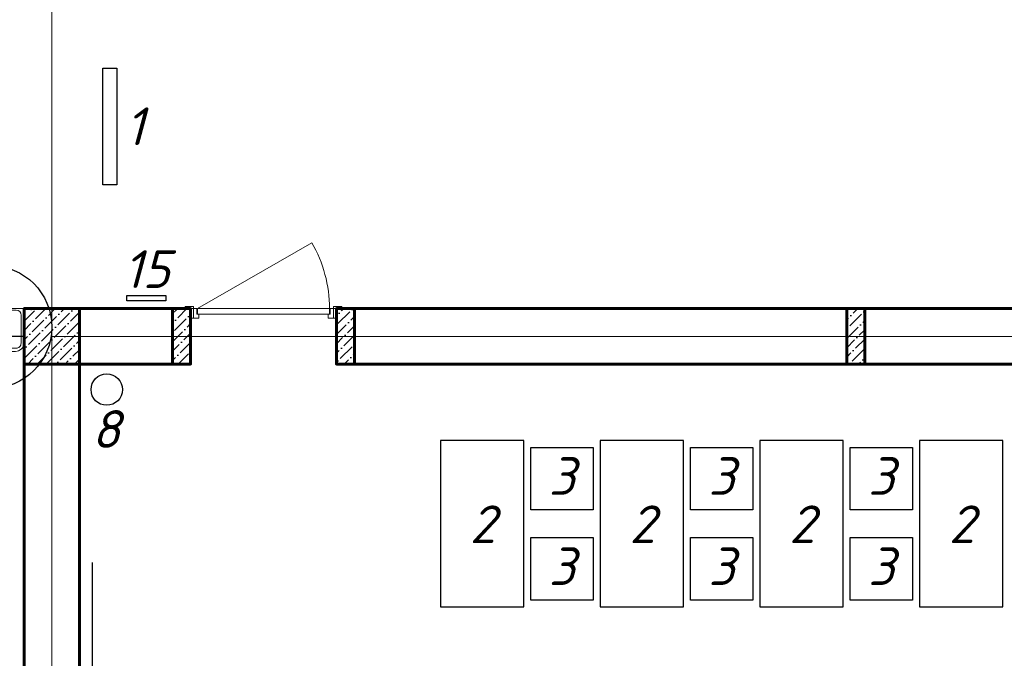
# Model space of a CAD drawing. Header units: millimetres. Extents: x -257011 to 237647566, y 2784933 to 6706507.
# Tile 196 of 256: x 9653432 to 9660524, y 5145829 to 5150431. Entities that reach past the tile are written whole.
import ezdxf

# ---------------------------------------------------------------- set-up
doc = ezdxf.new("R2010")
doc.units = ezdxf.units.MM
doc.header["$LTSCALE"] = 1000
doc.header["$PDMODE"] = 32
doc.header["$PDSIZE"] = 0.3
doc.linetypes.add('ACAD_ISO10W100', pattern=[18, 12, -3, 0, -3])
for name, color, linetype, lineweight in [('Doors', 86, 'Continuous', 13), ('Калонны', 20, 'Continuous', 25), ('Размеры', 251, 'Continuous', 18)]:
    doc.layers.add(name, color=color, linetype=linetype, lineweight=lineweight)
for name, color, linetype in [('kcd_tx', 7, 'Continuous'), ('PDF17_Geometry', 7, 'Continuous'), ('PDF17_Solid Fills', 7, 'Continuous'), ('ТХ', 7, 'Continuous')]:
    doc.layers.add(name, color=color, linetype=linetype)
doc.styles.get("Standard").update_dxf_attribs({"font": 'ARIALN.TTF'})
doc.dimstyles.new('Санжар', dxfattribs={"dimtxt": 240, "dimasz": 200, "dimexe": 200, "dimexo": 200, "dimgap": 50, "dimtad": 1, "dimdec": 0, "dimtxsty": 'Standard', "dimblk": 'OBLIQUE', "dimcen": 2.5, "dimdle": 200, "dimclrd": 152, "dimclre": 152, "dimclrt": 152, "dimadec": 0, "dimazin": 0, "dimtfac": 1, "dimtdec": 0, "dimtmove": 0, "dimatfit": 3, "dimldrblk": 'OBLIQUE', "dimfxl": 0, "dimlwd": 0, "dimlwe": 0, "dimarcsym": 0})

# ---------------------------------------------------------------- blocks, each defined once
blk = doc.blocks.new('asda2342')
at = {"layer": 'PDF17_Solid Fills', "lineweight": 0, "transparency": 33554559}
for points in [[(2231733.8, 2301103.1), (2231733.8, 2301102.5), (2231734.5, 2301102.5), (2231735.1, 2301103.1), (2231734.5, 2301103.8), (2231733.8, 2301103.8)], [(2231733.8, 2301102.5), (2231733.8, 2301101.9), (2231734.5, 2301101.9), (2231735.1, 2301102.5), (2231734.5, 2301103.1), (2231733.8, 2301103.1)], [(2231733.8, 2301096.7), (2231733.8, 2301096.1), (2231734.5, 2301096.1), (2231735.1, 2301096.7), (2231734.5, 2301097.4), (2231733.8, 2301097.4)], [(2232181.2, 2301029.2), (2232181.8, 2301029.2), (2232181.8, 2301029.8), (2232181.2, 2301030.5), (2232180.5, 2301029.8), (2232180.5, 2301029.2)], [(2232181.8, 2301029.2), (2232182.4, 2301029.2), (2232182.4, 2301029.8), (2232181.8, 2301030.5), (2232181.2, 2301029.8), (2232181.2, 2301029.2)], [(2232187.6, 2301029.2), (2232188.2, 2301029.2), (2232188.2, 2301029.8), (2232187.6, 2301030.5), (2232186.9, 2301029.8), (2232186.9, 2301029.2)]]:
    blk.add_hatch(color=256, dxfattribs=at).paths.add_polyline_path(points)
at = {"layer": 'PDF17_Geometry', "lineweight": 0}
for p, q in [((2231788.8, 2301019), (2232077.3, 2301019)), ((2231753.1, 2300780.1), (2231753.2, 2300983.1)), ((2232113.6, 2300982.8), (2232112.8, 2300780.1)), ((2232076.5, 2300743.9), (2231789.7, 2300744.2))]:
    blk.add_line(p, q, dxfattribs=at)
for points in [[(2231724.9, 2301097.4), (2231724.9, 2301101.9), (2231726.1, 2301102.5), (2231737, 2301102.5), (2231737, 2301103.1), (2231737, 2301105.7), (2231739.6, 2301104.4), (2231740.3, 2301102.5), (2231740.3, 2301101.9), (2231740.3, 2301097.4), (2231739.6, 2301094.8), (2231737, 2301094.2), (2231737, 2301096.7), (2231726.1, 2301096.7)], [(2231735.1, 2301099.9), (2231736.4, 2301101.9), (2231737.7, 2301101.9), (2231737.7, 2301097.4), (2231736.4, 2301097.4)], [(2232186.9, 2301020.2), (2232182.4, 2301020.2), (2232181.8, 2301021.5), (2232181.8, 2301032.4), (2232181.2, 2301032.4), (2232178.6, 2301032.4), (2232179.9, 2301035), (2232181.8, 2301035.6), (2232182.4, 2301035.6), (2232186.9, 2301035.6), (2232189.5, 2301035), (2232190.1, 2301032.4), (2232187.6, 2301032.4), (2232187.6, 2301021.5)], [(2232184.4, 2301030.5), (2232182.4, 2301031.8), (2232182.4, 2301033), (2232186.9, 2301033), (2232186.9, 2301031.8)]]:
    blk.add_lwpolyline(points, close=True, dxfattribs=at)
at = {"layer": 'PDF17_Geometry', "color": 7, "lineweight": 0, "true_color": 0xffffff}
for points in [[(2231740.3, 2301102.5), (2231726.1, 2301102.5), (2231740.3, 2301102.5), (2231737, 2301102.5)], [(2231726.1, 2301096.7), (2231740.3, 2301097.4), (2231737, 2301096.7), (2231740.3, 2301097.4)], [(2231739.6, 2301104.4), (2231737, 2301103.1)], [(2231737, 2301096.7), (2231737, 2301094.2)], [(2232179.9, 2301035), (2232181.2, 2301032.4)], [(2232181.8, 2301035.6), (2232181.8, 2301021.5), (2232181.8, 2301035.6), (2232181.8, 2301032.4)], [(2232187.6, 2301021.5), (2232186.9, 2301035.6), (2232187.6, 2301032.4), (2232186.9, 2301035.6)], [(2232187.6, 2301032.4), (2232190.1, 2301032.4)]]:
    blk.add_lwpolyline(points, dxfattribs=at)
at = {"layer": 'PDF17_Geometry', "lineweight": 0}
for points in [[(2231737.7, 2301101.9), (2231737.7, 2301103.8), (2231737, 2301104.4), (2231736.4, 2301105.1), (2231735.8, 2301105.1), (2231735.1, 2301105.7), (2231734.5, 2301105.7), (2231734.5, 2301103.1), (2231734.5, 2301101.9), (2231734.5, 2301102.5), (2231728.7, 2301102.5), (2231734.5, 2301102.5)], [(2231728.7, 2301102.5), (2231728.7, 2301096.7), (2231734.5, 2301096.7), (2231734.5, 2301094.2), (2231736.4, 2301094.2), (2231737, 2301094.8), (2231737, 2301095.4), (2231737.7, 2301095.4), (2231737.7, 2301096.1), (2231737.7, 2301096.7), (2231737.7, 2301097.4)], [(2231734.5, 2301097.4), (2231728.7, 2301097.4)], [(2231737.7, 2301103.1), (2231736.4, 2301103.1), (2231735.1, 2301102.5), (2231735.1, 2301101.9), (2231734.5, 2301101.9), (2231734.5, 2301101.2), (2231733.8, 2301101.2), (2231733.8, 2301099.9), (2231733.8, 2301098), (2231734.5, 2301098), (2231734.5, 2301097.4), (2231735.1, 2301097.4), (2231736.4, 2301096.7), (2231737.7, 2301096.1)], [(2231733.8, 2301100.6), (2231736.4, 2301102.5)], [(2231733.8, 2301099.3), (2231735.1, 2301099.9)], [(2232258.1, 2301029.8), (2232132.3, 2301029.8), (2232132.3, 2301029.8), (2231973, 2301029.8), (2231951.5, 2301051.3), (2231930, 2301029.8), (2231908.2, 2301051.7), (2231887, 2301029.8), (2231865.2, 2301051.7), (2231844, 2301029.8), (2231824.3, 2301047.3), (2231733.9, 2301047.3), (2231733.9, 2301029.8), (2231733.9, 2301145.2)], [(2231734.5, 2301098), (2231735.1, 2301098.6)], [(2231734.5, 2301096.7), (2231734.5, 2301097.4), (2231734.5, 2301096.7), (2231734.5, 2301098)], [(2231735.1, 2301097.4), (2231735.8, 2301098)], [(2231737.7, 2301100.6), (2231736.4, 2301100.6), (2231735.8, 2301101.2), (2231735.8, 2301101.9), (2231736.4, 2301101.9)], [(2231736.4, 2301100.6), (2231735.8, 2301099.9), (2231735.8, 2301099.3), (2231736.4, 2301098.6), (2231735.8, 2301098.6), (2231735.8, 2301098), (2231736.4, 2301097.4)], [(2231737.7, 2301098.6), (2231736.4, 2301098.6)], [(2231736.4, 2301096.7), (2231737, 2301097.4)], [(2231737, 2301101.9), (2231737.7, 2301103.1)], [(2231737, 2301096.7), (2231737.7, 2301097.4)], [(2232182.4, 2301033), (2232180.5, 2301033), (2232179.9, 2301032.4), (2232179.2, 2301031.8), (2232179.2, 2301031.1), (2232178.6, 2301030.5), (2232178.6, 2301029.8), (2232181.2, 2301029.8), (2232182.4, 2301029.8), (2232181.8, 2301029.8), (2232181.8, 2301024.1), (2232181.8, 2301029.8)], [(2232181.2, 2301033), (2232181.2, 2301031.8), (2232181.8, 2301030.5), (2232182.4, 2301030.5), (2232182.4, 2301029.8), (2232183.1, 2301029.8), (2232183.1, 2301029.2), (2232184.4, 2301029.2), (2232186.3, 2301029.2), (2232186.3, 2301029.8), (2232186.9, 2301029.8), (2232186.9, 2301030.5), (2232187.6, 2301031.8), (2232188.2, 2301033)], [(2232182.4, 2301032.4), (2232181.2, 2301033)], [(2232181.8, 2301024.1), (2232187.6, 2301024.1), (2232187.6, 2301029.8), (2232190.1, 2301029.8), (2232190.1, 2301031.8), (2232189.5, 2301032.4), (2232188.9, 2301032.4), (2232188.9, 2301033), (2232188.2, 2301033), (2232187.6, 2301033), (2232186.9, 2301033)], [(2232183.7, 2301029.2), (2232181.8, 2301031.8)], [(2232183.7, 2301033), (2232183.7, 2301031.8), (2232183.1, 2301031.1), (2232182.4, 2301031.1), (2232182.4, 2301031.8)], [(2232183.7, 2301031.8), (2232184.4, 2301031.1), (2232185, 2301031.1), (2232185.6, 2301031.8), (2232185.6, 2301031.1), (2232186.3, 2301031.1), (2232186.9, 2301031.8)], [(2232185, 2301029.2), (2232184.4, 2301030.5)], [(2232185.6, 2301033), (2232185.6, 2301031.8)], [(2232186.3, 2301029.8), (2232185.6, 2301030.5)], [(2232186.9, 2301030.5), (2232186.3, 2301031.1)], [(2232187.6, 2301029.8), (2232186.9, 2301029.8), (2232187.6, 2301029.8), (2232186.3, 2301029.8)], [(2232187.6, 2301032.4), (2232186.9, 2301033)], [(2232187.6, 2301031.8), (2232186.9, 2301032.4)], [(2232186.9, 2301029.8), (2232186.9, 2301024.1)]]:
    blk.add_lwpolyline(points, dxfattribs=at)
blk.add_lwpolyline([(2231733.9, 2301145.2), (2231734.4, 2301029.8), (2231734.4, 2300781.9, 0.414206), (2231795, 2300721.2), (2232071.6, 2300721.2, 0.41048), (2232132.6, 2300781.9), (2232132.3, 2301029.8), (2232258.1, 2301029.8)], format="xyb", dxfattribs=at)
at = {"layer": 'PDF17_Geometry', "color": 252, "lineweight": 0, "true_color": 0x979797}
for points in [[(2231740.9, 2301094.8), (2231740.9, 2301094.8)], [(2232189.5, 2301036.3), (2232189.5, 2301036.3)]]:
    blk.add_lwpolyline(points, dxfattribs=at)
at = {"layer": 'PDF17_Geometry', "lineweight": 0}
for centre, radius, start, end in [((2231789.2, 2300983.1), 36, 89.288, 179.94997), ((2232076.5, 2300982), 37.1, 1.2782, 88.7218), ((2231789.3, 2300780.4), 36.2, 180.48171, 270.53234), ((2232076.5, 2300780.1), 36.3, 269.99882, 0.00118)]:
    blk.add_arc(centre, radius, start, end, dxfattribs=at)
at = {"layer": 'PDF17_Solid Fills', "color": 7, "lineweight": 0, "true_color": 0xffffff, "transparency": 33554559}
for points in [[(2231726.1, 2301102.5), (2231740.3, 2301101.9), (2231724.9, 2301101.9)], [(2231740.3, 2301101.9), (2231724.9, 2301101.9), (2231724.9, 2301097.4)], [(2231740.3, 2301097.4), (2231724.9, 2301097.4), (2231740.3, 2301101.9)], [(2231726.1, 2301096.7), (2231740.3, 2301097.4), (2231724.9, 2301097.4)], [(2231737, 2301103.1), (2231737, 2301105.7), (2231739.6, 2301104.4)], [(2231740.3, 2301102.5), (2231737, 2301103.1), (2231739.6, 2301104.4)], [(2231739.6, 2301094.8), (2231737, 2301096.7), (2231740.3, 2301097.4)], [(2231737, 2301094.2), (2231739.6, 2301094.8), (2231737, 2301096.7)], [(2232181.2, 2301032.4), (2232178.6, 2301032.4), (2232179.9, 2301035)], [(2232181.8, 2301035.6), (2232181.2, 2301032.4), (2232179.9, 2301035)], [(2232181.8, 2301021.5), (2232182.4, 2301035.6), (2232182.4, 2301020.2)], [(2232182.4, 2301035.6), (2232182.4, 2301020.2), (2232186.9, 2301020.2)], [(2232186.9, 2301035.6), (2232186.9, 2301020.2), (2232182.4, 2301035.6)], [(2232187.6, 2301021.5), (2232186.9, 2301035.6), (2232186.9, 2301020.2)], [(2232189.5, 2301035), (2232187.6, 2301032.4), (2232186.9, 2301035.6)], [(2232190.1, 2301032.4), (2232189.5, 2301035), (2232187.6, 2301032.4)]]:
    blk.add_solid(points, dxfattribs=at)
blk = doc.blocks.new('iuuiiul')
at = {"color": 6, "ltscale": 100}
blk.add_circle((1264983.8, 1666700.1), 443.6, dxfattribs=at)
at = {"color": 3, "lineweight": 0}
blk.add_blockref('asda2342', (-966906.5, -634196.3), dxfattribs=at)
blk = doc.blocks.new('_Oblique')
at = {"color": 0, "linetype": 'ByBlock', "lineweight": -2}
blk.add_line((-0.5, -0.5), (0.5, 0.5), dxfattribs=at)
blk = doc.blocks.new('*D1904')
at = {"layer": 'Defpoints', "color": 0, "lineweight": 50, "ltscale": 100, "transparency": 16777216}
for p in [(9653663.6, 5151149.2), (9650581.8, 5148149.2), (9653663.6, 5148149.2)]:
    blk.add_point(p, dxfattribs=at)
at = {"layer": 'kcd_tx', "color": 152, "ltscale": 100, "transparency": 16777216}
for p, q in [((9650581.8, 5151349.2), (9650581.8, 5147949.2)), ((9653463.6, 5151149.2), (9650381.8, 5151149.2)), ((9653463.6, 5148149.2), (9650381.8, 5148149.2))]:
    blk.add_line(p, q, dxfattribs=at)
at = {"layer": 'kcd_tx', "color": 152, "ltscale": 100, "transparency": 16777216, "xscale": 200, "yscale": 200, "zscale": 200}
for p, rotation in [((9650581.8, 5151149.2), 90), ((9650581.8, 5148149.2), 270)]:
    blk.add_blockref('_Oblique', p, dxfattribs=dict(at, rotation=rotation))
at = {"layer": 'kcd_tx', "color": 152, "lineweight": 60, "ltscale": 100, "transparency": 16777216, "insert": (9650409.3, 5149649.2), "char_height": 240, "attachment_point": 5, "rotation": 90}
blk.add_mtext('3000', dxfattribs=at)
blk = doc.blocks.new('*D1905')
at = {"layer": 'Defpoints', "color": 0, "lineweight": 50, "ltscale": 100, "transparency": 16777216}
for p in [(9653663.6, 5148149.2), (9650581.8, 5141849.2), (9653663.6, 5141849.2)]:
    blk.add_point(p, dxfattribs=at)
at = {"layer": 'kcd_tx', "color": 152, "ltscale": 100, "transparency": 16777216}
for p, q in [((9650581.8, 5148349.2), (9650581.8, 5141649.2)), ((9653463.6, 5148149.2), (9650381.8, 5148149.2)), ((9653463.6, 5141849.2), (9650381.8, 5141849.2))]:
    blk.add_line(p, q, dxfattribs=at)
at = {"layer": 'kcd_tx', "color": 152, "ltscale": 100, "transparency": 16777216, "xscale": 200, "yscale": 200, "zscale": 200}
for p, rotation in [((9650581.8, 5148149.2), 90), ((9650581.8, 5141849.2), 270)]:
    blk.add_blockref('_Oblique', p, dxfattribs=dict(at, rotation=rotation))
at = {"layer": 'kcd_tx', "color": 152, "lineweight": 60, "ltscale": 100, "transparency": 16777216, "insert": (9650409.3, 5144999.2), "char_height": 240, "attachment_point": 5, "rotation": 90}
blk.add_mtext('6300', dxfattribs=at)
blk = doc.blocks.new('iuluiluiiul')
at = {"layer": 'Doors'}
blk.add_line((1534768.5, 1631198.4), (1533945.7, 1630723.4), dxfattribs=at)
for points in [[(1533768.5, 1631268.4), (1533788.5, 1631268.4), (1533788.5, 1631198.4), (1533768.5, 1631198.4)], [(1533828.5, 1631238.4), (1533828.5, 1631268.4), (1533788.5, 1631268.4), (1533788.5, 1631198.4), (1533813.5, 1631198.4), (1533813.5, 1631238.4)], [(1534758.5, 1631238.4), (1534758.5, 1631268.4), (1534798.5, 1631268.4), (1534798.5, 1631198.4), (1534773.5, 1631198.4), (1534773.5, 1631238.4)], [(1534818.5, 1631268.4), (1534798.5, 1631268.4), (1534798.5, 1631198.4), (1534818.5, 1631198.4)], [(1533728.5, 1631198.4), (1533788.5, 1631198.4), (1533788.5, 1631183.4), (1533728.5, 1631183.4)], [(1533818.5, 1631238.4), (1534768.5, 1631238.4), (1534768.5, 1631198.4), (1533818.5, 1631198.4)], [(1534798.5, 1631198.4), (1534858.5, 1631198.4), (1534858.5, 1631183.4), (1534798.5, 1631183.4)]]:
    blk.add_lwpolyline(points, close=True, dxfattribs=at)
blk.add_arc((1534768.5, 1631198.4), 950, 180, 210, dxfattribs=at)

msp = doc.modelspace()

# ---------------------------------------------------------------- hatches: boundary and pattern name
at = {"ltscale": 100}
h = msp.add_hatch(dxfattribs=at)
h.set_pattern_fill('ANSI36', color=256, scale=15, style=0)
h.set_pattern_definition([(45, (9790765.837, 4420285.21), (25.2569703, 92.6088912), [119.0625, -23.8125, 0, -23.8125])])
h.paths.add_polyline_path([(9654663.575, 5148349.213), (9654533.575, 5148349.213), (9654533.575, 5147949.213), (9654663.575, 5147949.213)])
h = msp.add_hatch(dxfattribs=at)
h.set_pattern_fill('ANSI36', color=256, scale=15, style=0)
h.set_pattern_definition([(45, (9790815.837, 4420285.21), (25.2569703, 92.6088912), [119.0625, -23.8125, 0, -23.8125])])
h.paths.add_polyline_path([(9655713.575, 5148349.213), (9655843.575, 5148349.213), (9655843.575, 5147949.213), (9655713.575, 5147949.213)])
h = msp.add_hatch(dxfattribs=at)
h.set_pattern_fill('ANSI36', color=256, scale=15, style=0)
h.set_pattern_definition([(45, (9788490.837, 4417085.21), (25.2569703, 92.6088912), [119.0625, -23.8125, 0, -23.8125])])
h.paths.add_polyline_path([(9659388.575, 5147949.211), (9659518.575, 5147949.211), (9659518.575, 5148349.211), (9659388.575, 5148349.211)])

# ---------------------------------------------------------------- linework, layer by layer
at = {"lineweight": 60, "ltscale": 100}
for p, q in [((9654663.575, 5147949.213), (9654663.575, 5148349.213)), ((9664263.575, 5148349.213), (9655713.575, 5148349.213)), ((9655713.575, 5147949.213), (9655713.575, 5148349.213)), ((9654663.575, 5147949.213), (9653863.575, 5147949.213)), ((9663063.575, 5147949.213), (9655713.575, 5147949.213))]:
    msp.add_line(p, q, dxfattribs=at)
at = {"ltscale": 100}
for points in [[(9654131.087, 5150082.026), (9654131.087, 5149242.026), (9654031.087, 5149242.026), (9654031.087, 5150082.026)], [(9654204.506, 5148444.846), (9654484.506, 5148444.846), (9654484.506, 5148404.846), (9654204.506, 5148404.846)]]:
    msp.add_lwpolyline(points, close=True, dxfattribs=at)
at = {"lineweight": 60, "ltscale": 100}
msp.add_lwpolyline([(9654863.575, 5142049.213), (9653863.575, 5142049.213), (9653863.575, 5147949.213)], dxfattribs=at)
at = {"layer": 'Размеры', "lineweight": 60, "ltscale": 5}
for points in [[(9654533.575, 5148349.213), (9654663.575, 5148349.213), (9654663.575, 5147949.213), (9654533.575, 5147949.213)], [(9655843.575, 5148349.213), (9655713.575, 5148349.213), (9655713.575, 5147949.213), (9655843.575, 5147949.213)], [(9659518.575, 5147949.211), (9659388.575, 5147949.211), (9659388.575, 5148349.211), (9659518.575, 5148349.211)]]:
    msp.add_lwpolyline(points, close=True, dxfattribs=at)
at = {"layer": 'ТХ', "ltscale": 5}
msp.add_line((9653957.836, 5143520.208), (9653957.836, 5146520.208), dxfattribs=at)
for points in [[(9657063.575, 5147399.213), (9656463.575, 5147399.213), (9656463.575, 5146199.213), (9657063.575, 5146199.213)], [(9657563.575, 5146899.213), (9657113.575, 5146899.213), (9657113.575, 5147349.213), (9657563.575, 5147349.213)], [(9658213.575, 5147399.213), (9657613.575, 5147399.213), (9657613.575, 5146199.213), (9658213.575, 5146199.213)], [(9658713.575, 5146899.213), (9658263.575, 5146899.213), (9658263.575, 5147349.213), (9658713.575, 5147349.213)], [(9659363.575, 5147399.213), (9658763.575, 5147399.213), (9658763.575, 5146199.213), (9659363.575, 5146199.213)], [(9659863.575, 5146899.213), (9659413.575, 5146899.213), (9659413.575, 5147349.213), (9659863.575, 5147349.213)], [(9660513.575, 5147399.213), (9659913.575, 5147399.213), (9659913.575, 5146199.213), (9660513.575, 5146199.213)], [(9657563.575, 5146249.213), (9657113.575, 5146249.213), (9657113.575, 5146699.213), (9657563.575, 5146699.213)], [(9658713.575, 5146249.213), (9658263.575, 5146249.213), (9658263.575, 5146699.213), (9658713.575, 5146699.213)], [(9659863.575, 5146249.213), (9659413.575, 5146249.213), (9659413.575, 5146699.213), (9659863.575, 5146699.213)]]:
    msp.add_lwpolyline(points, close=True, dxfattribs=at)
at = {"layer": 'ТХ', "ltscale": 3}
msp.add_circle((9654059.318, 5147765.514), 112.829, dxfattribs=at)

# ---------------------------------------------------------------- block references
at = {"lineweight": 0}
msp.add_blockref('iuuiiul', (8388236.186, 3481515.705), dxfattribs=at)
at = {"lineweight": 60, "rotation": 180}
msp.add_blockref('iuluiluiiul', (11189482.04, 6779547.64), dxfattribs=at)

# ---------------------------------------------------------------- texts
at = {"layer": 'Калонны', "char_height": 271.656}
for s, insert, attachment_point in [('{\\fArial|b0|i0|c204|p34;\\C150; \\fISOCPEUR|b0|i1|c204|p34;\\C1;1}', (9654329.218, 5149527.365), 9), ('{\\fArial|b0|i0|c204|p34;\\C150; \\fISOCPEUR|b0|i1|c204|p34;\\C1;15}', (9654514.153, 5148769.384), 3), ('{\\fArial|b0|i0|c204|p34;\\C150; \\fISOCPEUR|b0|i1|c204|p34;\\C1;8}', (9654156.338, 5147617.394), 3), ('{\\fArial|b0|i0|c204|p34;\\C150; \\fISOCPEUR|b0|i1|c204|p34;\\C1;3}', (9657433.213, 5147278.754), 3), ('{\\fArial|b0|i0|c204|p34;\\C150; \\fISOCPEUR|b0|i1|c204|p34;\\C1;3}', (9658583.213, 5147278.754), 3), ('{\\fArial|b0|i0|c204|p34;\\C150; \\fISOCPEUR|b0|i1|c204|p34;\\C1;3}', (9659733.213, 5147278.754), 3), ('{\\fArial|b0|i0|c204|p34;\\C150; \\fISOCPEUR|b0|i1|c204|p34;\\C1;2}', (9656859.36, 5146931.142), 3), ('{\\fArial|b0|i0|c204|p34;\\C150; \\fISOCPEUR|b0|i1|c204|p34;\\C1;2}', (9658009.36, 5146931.142), 3), ('{\\fArial|b0|i0|c204|p34;\\C150; \\fISOCPEUR|b0|i1|c204|p34;\\C1;2}', (9659159.36, 5146931.142), 3), ('{\\fArial|b0|i0|c204|p34;\\C150; \\fISOCPEUR|b0|i1|c204|p34;\\C1;2}', (9660309.36, 5146931.142), 3), ('{\\fArial|b0|i0|c204|p34;\\C150; \\fISOCPEUR|b0|i1|c204|p34;\\C1;3}', (9657433.213, 5146628.754), 3), ('{\\fArial|b0|i0|c204|p34;\\C150; \\fISOCPEUR|b0|i1|c204|p34;\\C1;3}', (9658583.213, 5146628.754), 3), ('{\\fArial|b0|i0|c204|p34;\\C150; \\fISOCPEUR|b0|i1|c204|p34;\\C1;3}', (9659733.213, 5146628.754), 3)]:
    msp.add_mtext(s, dxfattribs=dict(at, insert=insert, attachment_point=attachment_point))

# ---------------------------------------------------------------- next in the draw order: hatches: boundary and pattern name
at = {"ltscale": 100}
h = msp.add_hatch(dxfattribs=at)
h.set_pattern_fill('ANSI36', color=256, scale=15, style=0)
h.set_pattern_definition([(45, (-7381698.976, 14331179.213), (25.25697034, 92.60889125), [119.0625, -23.8125, 0, -23.8125])])
h.paths.add_polyline_path([(9653863.575, 5148349.213), (9653463.575, 5148349.213), (9653463.575, 5147949.213), (9653863.575, 5147949.213)])

# ---------------------------------------------------------------- next in the draw order: linework, layer by layer
at = {"color": 1, "linetype": 'ACAD_ISO10W100', "lineweight": 9, "ltscale": 100}
for p, q in [((9653663.575, 5157449.213), (9653663.575, 5141849.213)), ((9672863.575, 5148149.213), (9653663.575, 5148149.213))]:
    msp.add_line(p, q, dxfattribs=at)
at = {"lineweight": 60, "ltscale": 100}
msp.add_line((9654663.575, 5148349.213), (9653463.575, 5148349.213), dxfattribs=at)
msp.add_lwpolyline([(9653463.575, 5141649.213), (9653463.575, 5148349.213)], dxfattribs=at)
at = {"layer": 'Размеры', "lineweight": 60, "ltscale": 5}
msp.add_lwpolyline([(9653463.575, 5147949.213), (9653863.575, 5147949.213), (9653863.575, 5148349.213), (9653463.575, 5148349.213)], close=True, dxfattribs=at)

# ---------------------------------------------------------------- next in the draw order: dimensions: what is measured, and where the dimension line sits
at = {"layer": 'kcd_tx', "lineweight": 60, "ltscale": 100}
for base, p1, p2, picture, middle in [((9650581.794, 5148149.213), (9653663.575, 5151149.213), (9653663.575, 5148149.213), '*D1904', (9650409.257, 5149649.213)), ((9650581.794, 5141849.213), (9653663.575, 5148149.213), (9653663.575, 5141849.213), '*D1905', (9650409.257, 5144999.213))]:
    dim = msp.add_linear_dim(base=base, p1=p1, p2=p2, angle=90, dimstyle='Санжар', override={"dimfxl": 1.25, "dimlwd": 65535, "dimlwe": 65535, "dimarcsym": 1}, dxfattribs=at)
    dim.commit()
    dim.dimension.update_dxf_attribs({"geometry": picture, "text_midpoint": middle})

doc.saveas('drawing.dxf')
